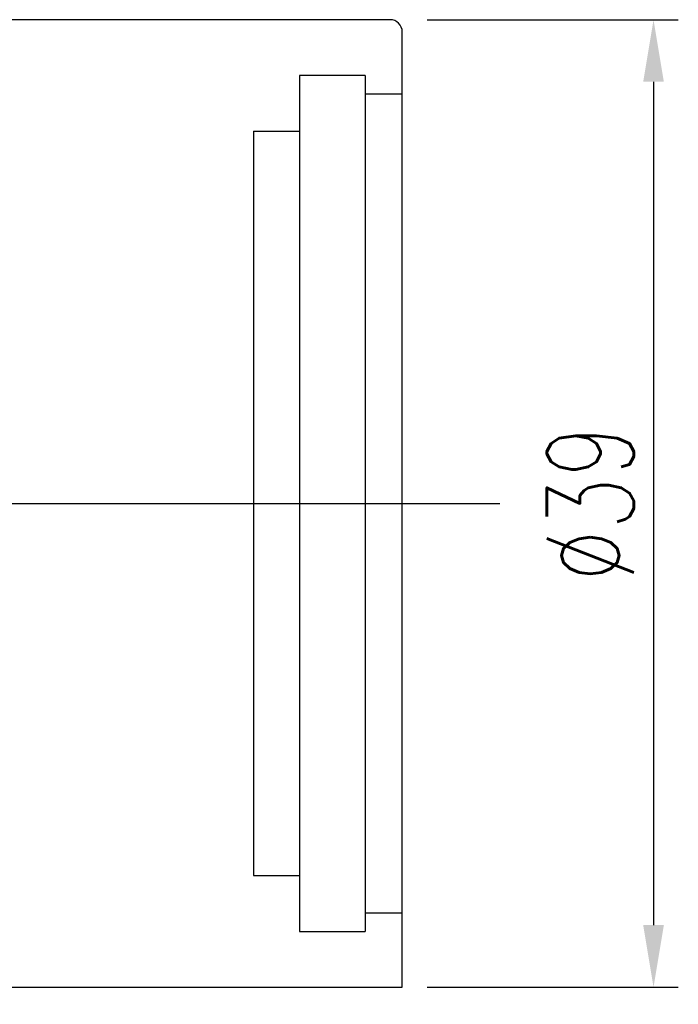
# Model space of a CAD drawing. Header units: millimetres. Extents: x -5 to 210, y -1 to 104.
# Tile 50 of 50: x 183 to 210, y 28 to 68. Entities that reach past the tile are written whole.
import ezdxf
from ezdxf.lldxf.tags import DXFTag

# ---------------------------------------------------------------- set-up
doc = ezdxf.new("R2010")
doc.units = ezdxf.units.MM
doc.header["$LTSCALE"] = 0.1
doc.layers.get('Defpoints').update_dxf_attribs({"linetype": 'CONTINUOUS'})
doc.layers.add('layer 1', color=7, linetype='CONTINUOUS')
doc.styles.add('DIM-7', font='SIMPLEX.shx', dxfattribs={"width": 0.7, "bigfont": 'chineset.shx'})
tags = doc.linetypes.add('DASHED', pattern=[25.72, 12.86, -12.86]).pattern_tags.tags
tags[6:7] = [DXFTag(74, 4), DXFTag(75, 0), DXFTag(340, '0'), DXFTag(46, 0.0), DXFTag(50, 0.0), DXFTag(44, 0.0), DXFTag(45, 0.0)]
tags[4:5] = [DXFTag(74, 4), DXFTag(75, 0), DXFTag(340, '0'), DXFTag(46, 0.0), DXFTag(50, 0.0), DXFTag(44, 0.0), DXFTag(45, 0.0)]
doc.dimstyles.new('CNS', dxfattribs={"dimtxt": 3.5, "dimasz": 2.5, "dimexe": 1, "dimexo": 1.5, "dimgap": 0.09, "dimtad": 0, "dimdsep": 46, "dimtxsty": 'DIM-7', "dimcen": 0.09, "dimclrd": 1, "dimclre": 1, "dimclrt": 4, "dimadec": 0, "dimazin": 0, "dimtfac": 1, "dimtix": 1, "dimtmove": 2, "dimatfit": 3, "dimfxl": 1, "dimtvp": 0.971429, "dimtolj": 1, "dimarcsym": 0})

# ---------------------------------------------------------------- blocks, each defined once
blk = doc.blocks.new('*D4')
at = {"layer": 'Defpoints', "color": 0, "transparency": 16777216}
for p in [(110.43, 28.778), (198.43, 28.778), (198.43, -0.243)]:
    blk.add_point(p, dxfattribs=at)
at = {"layer": 'layer 1', "lineweight": -2, "transparency": 16777216}
for p, q in [((110.43, 27.278), (110.43, -1.243)), ((198.43, 27.278), (198.43, -1.243)), ((112.93, -0.243), (195.93, -0.243))]:
    blk.add_line(p, q, dxfattribs=at)
at = {"layer": 'layer 1', "transparency": 16777216}
for points in [[(112.93, 0.174), (112.93, -0.66), (110.43, -0.243)], [(195.93, 0.174), (195.93, -0.66), (198.43, -0.243)]]:
    blk.add_solid(points, dxfattribs=at)
at = {"layer": 'layer 1', "transparency": 16777216, "insert": (154.43, 2.307), "char_height": 3.5, "attachment_point": 5, "style": 'DIM-7'}
blk.add_mtext('\\A1;88', dxfattribs=at)
blk = doc.blocks.new('*D6')
at = {"layer": 'Defpoints', "color": 0, "transparency": 16777216}
for p in [(197.93, 67.778), (197.93, 28.778), (208.563, 28.778)]:
    blk.add_point(p, dxfattribs=at)
at = {"layer": 'layer 1', "lineweight": -2, "transparency": 16777216}
for p, q in [((199.43, 67.778), (209.563, 67.778)), ((208.563, 65.278), (208.563, 31.278)), ((199.43, 28.778), (209.563, 28.778))]:
    blk.add_line(p, q, dxfattribs=at)
at = {"layer": 'layer 1', "transparency": 16777216}
for points in [[(208.146, 65.278), (208.979, 65.278), (208.563, 67.778)], [(208.146, 31.278), (208.979, 31.278), (208.563, 28.778)]]:
    blk.add_solid(points, dxfattribs=at)
at = {"layer": 'layer 1', "transparency": 16777216, "insert": (206.013, 48.278), "char_height": 3.5, "attachment_point": 5, "rotation": 90, "style": 'DIM-7'}
blk.add_mtext('\\A1;%%c39', dxfattribs=at)

msp = doc.modelspace()

# ---------------------------------------------------------------- linework, layer by layer
at = {"layer": 'layer 1', "linetype": 'Continuous'}
for p, q in [((197.93, 67.778), (133.43, 67.778)), ((198.43, 28.778), (198.43, 67.278)), ((133.43, 28.778), (198.43, 28.778))]:
    msp.add_line(p, q, dxfattribs=at)
at = {"layer": 'layer 1', "linetype": 'DASHED'}
for p, q in [((196.93, 65.528), (194.28, 65.528)), ((194.28, 65.528), (194.28, 31.028)), ((196.93, 65.528), (196.93, 31.028)), ((198.43, 64.778), (196.93, 64.778)), ((192.43, 63.278), (192.43, 33.278)), ((192.43, 63.278), (194.28, 63.278)), ((192.43, 33.278), (194.28, 33.278)), ((196.93, 31.778), (198.43, 31.778)), ((194.28, 31.028), (196.93, 31.028))]:
    msp.add_line(p, q, dxfattribs=at)
at = {"layer": 'layer 1'}
msp.add_line((105.722, 48.278), (202.366, 48.278), dxfattribs=at)
at = {"layer": 'layer 1', "linetype": 'Continuous'}
msp.add_arc((197.93, 67.278), 0.5, 0, 90, dxfattribs=at)

# ---------------------------------------------------------------- dimensions: what is measured, and where the dimension line sits
at = {"layer": 'layer 1'}
dim = msp.add_linear_dim(base=(208.563, 28.778), p1=(197.93, 67.778), p2=(197.93, 28.778), angle=90, text='%%c<>', dimstyle='CNS', override={"dimgap": 0.8, "dimtad": 1, "dimclrd": 256, "dimclre": 256, "dimclrt": 256, "dimadec": 2, "dimazin": 2, "dimtmove": 1, "dimatfit": 0}, dxfattribs=at)
dim.commit()
dim.dimension.update_dxf_attribs({"geometry": '*D6', "text_midpoint": (206.013, 48.278)})
dim = msp.add_linear_dim(base=(198.43, -0.243), p1=(110.43, 28.778), p2=(198.43, 28.778), dimstyle='CNS', override={"dimgap": 0.8, "dimtad": 1, "dimclrd": 256, "dimclre": 256, "dimclrt": 256, "dimadec": 2, "dimazin": 2, "dimtmove": 1, "dimatfit": 0}, dxfattribs=at)
dim.commit()
dim.dimension.update_dxf_attribs({"geometry": '*D4', "text_midpoint": (154.43, 2.307)})

doc.saveas('drawing.dxf')
